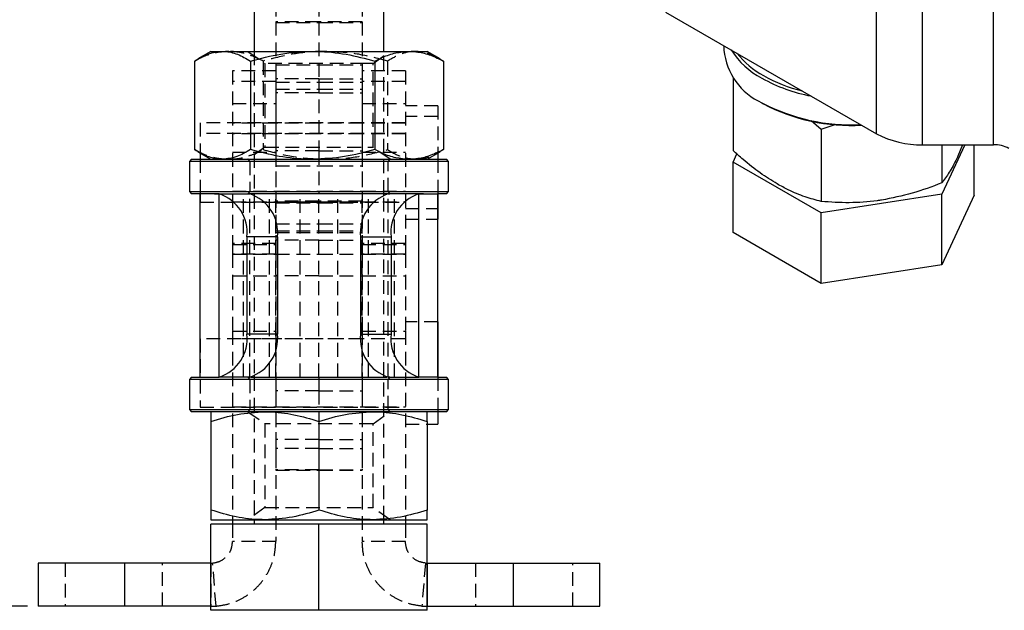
# Model space of a CAD drawing. Extents: x 23 to 201, y 8 to 142.
# Tile 13 of 28: x 106 to 151, y 66 to 93. Entities that reach past the tile are written whole.
import ezdxf

# ---------------------------------------------------------------- set-up
doc = ezdxf.new("R2010")
doc.units = 0
doc.header["$LTSCALE"] = 0.5
doc.linetypes.add('HIDDEN', pattern=[1.905, 1.27, -0.635])
doc.layers.get('0').update_dxf_attribs({"linetype": 'CONTINUOUS'})
doc.styles.add('SLDTEXTSTYLE0', font='TXT', dxfattribs={"width": 0.75})
doc.dimstyles.new('SLDDIMSTYLE0', dxfattribs={"dimtxt": 1.75, "dimasz": 1.651, "dimexe": 0, "dimexo": 0.0625, "dimgap": 0.4375, "dimtad": 1, "dimdec": 0, "dimrnd": 1e-09, "dimzin": 12, "dimtxsty": 'SLDTEXTSTYLE0', "dimsah": 1, "dimcen": 0.09, "dimazin": 3, "dimtfac": 1, "dimtdec": 0, "dimtofl": 0, "dimtmove": 0, "dimatfit": 3, "dimtolj": 1, "dimtzin": 12})

# ---------------------------------------------------------------- blocks, each defined once
blk = doc.blocks.new('_D_9')
at = {"color": 179, "linetype": 'CONTINUOUS'}
for p, q in [((119.105, 116.722), (101.105, 116.722)), ((101.605, 116.722), (101.605, 65.994)), ((106.105, 65.994), (101.105, 65.994))]:
    blk.add_line(p, q, dxfattribs=at)
for points in [[(101.605, 116.722), (101.351, 115.071), (101.859, 115.071)], [(101.605, 65.994), (101.859, 67.645), (101.351, 67.645)]]:
    blk.add_solid(points, dxfattribs=at)
at = {"color": 179, "linetype": 'CONTINUOUS', "insert": (99.349, 88.493, 0.1), "char_height": 1.75, "attachment_point": 1, "rotation": 90, "style": 'SLDTEXTSTYLE0'}
blk.add_mtext('51', dxfattribs=at)

msp = doc.modelspace()

# ---------------------------------------------------------------- linework, layer by layer
at = {"color": 7, "linetype": 'HIDDEN'}
for p, q in [((117.604942, 94.906477), (117.604942, 93.072592)), ((119.604942, 94.906477), (119.604942, 93.072592)), ((121.604942, 94.906477), (121.604942, 93.072592)), ((117.604942, 93.072592), (117.604942, 90.427457)), ((119.604942, 93.072592), (117.604942, 93.072592)), ((117.604942, 93.050111), (119.604942, 93.050111)), ((119.604942, 93.072592), (119.604942, 90.427457)), ((121.604942, 93.072592), (119.604942, 93.072592)), ((119.604942, 93.050111), (121.604942, 93.050111)), ((121.604942, 93.072592), (121.604942, 90.427457)), ((116.309235, 91.706986), (117.104942, 91.149826)), ((116.604942, 91.706986), (116.604942, 85.106986)), ((122.104942, 91.149826), (122.90065, 91.706986)), ((122.604942, 85.106986), (122.604942, 91.706986)), ((117.014246, 91.260404), (117.014246, 87.153568)), ((122.777952, 91.260404), (122.777952, 87.153568)), ((115.604225, 90.806986), (115.604225, 82.811426)), ((117.604226, 90.806986), (115.604225, 90.806986)), ((117.604226, 90.802547), (115.604225, 90.802547)), ((121.693543, 91.149826), (117.104942, 91.149826)), ((117.104942, 91.149826), (117.104942, 87.264147)), ((117.604226, 90.806986), (117.604226, 82.811426)), ((117.604942, 91.084849), (119.604942, 91.084849)), ((119.604942, 91.084849), (121.604942, 91.084849)), ((121.605659, 90.806986), (121.605659, 82.811426)), ((123.605659, 90.806986), (121.605659, 90.806986)), ((123.605659, 90.802547), (121.605659, 90.802547)), ((122.104942, 91.149826), (121.693543, 91.149826)), ((122.104942, 87.264147), (122.104942, 91.149826)), ((123.605659, 90.806986), (123.605659, 82.811426)), ((117.604226, 90.307992), (115.604225, 90.307992)), ((117.604226, 90.306986), (115.604225, 90.306986)), ((119.604942, 90.427457), (117.604942, 90.427457)), ((117.604942, 90.427457), (117.604942, 87.090837)), ((117.604942, 90.287676), (119.604942, 90.287676)), ((119.604942, 90.427457), (121.604942, 90.427457)), ((119.604942, 90.427457), (119.604942, 87.090837)), ((119.604942, 90.287676), (121.604942, 90.287676)), ((121.604942, 90.427457), (121.604942, 87.090837)), ((123.605659, 90.307992), (121.605659, 90.307992)), ((123.605659, 90.306986), (121.605659, 90.306986)), ((117.604942, 89.952512), (119.604942, 89.952512)), ((119.604942, 89.952512), (121.604942, 89.952512)), ((119.604942, 89.781021), (117.604942, 89.781021)), ((119.604942, 89.781021), (121.604942, 89.781021)), ((115.604225, 89.291486), (117.604226, 89.291486)), ((121.605659, 89.291486), (123.605659, 89.291486)), ((125.105659, 89.181986), (123.605659, 89.181986)), ((125.105659, 89.181986), (125.105659, 86.996075)), ((125.105659, 88.687432), (123.605659, 88.687432)), ((114.105659, 88.394486), (114.105659, 86.995248)), ((123.605659, 88.394486), (114.105659, 88.394486)), ((117.604226, 88.381986), (115.604225, 88.381986)), ((119.604942, 88.381986), (117.604942, 88.381986)), ((121.604942, 88.381986), (119.604942, 88.381986)), ((123.605659, 88.381986), (121.605659, 88.381986)), ((123.605659, 87.899932), (114.105659, 87.899932)), ((117.604226, 87.887432), (115.604225, 87.887432)), ((119.604942, 87.887432), (117.604942, 87.887432)), ((121.604942, 87.887432), (119.604942, 87.887432)), ((123.605659, 87.887432), (121.605659, 87.887432)), ((117.104942, 87.264147), (116.309235, 86.706986)), ((117.104942, 87.264147), (122.104942, 87.264147)), ((119.604942, 87.090837), (117.604942, 87.090837)), ((117.604942, 87.090837), (117.604942, 85.106986)), ((119.604942, 87.090837), (121.604942, 87.090837)), ((119.604942, 87.090837), (119.604942, 85.106986)), ((121.604942, 87.090837), (121.604942, 85.106986)), ((122.90065, 86.706986), (122.104942, 87.264147)), ((114.105659, 86.706986), (114.105659, 85.219486)), ((115.604225, 87.042482), (117.604226, 87.042482)), ((116.304942, 86.706986), (116.404942, 86.606986)), ((116.404942, 86.606986), (116.404942, 85.206987)), ((121.605659, 87.042482), (123.605659, 87.042482)), ((122.804942, 86.606986), (122.904942, 86.706986)), ((122.804942, 85.206987), (122.804942, 86.606986)), ((125.105659, 86.706986), (125.105659, 85.106986)), ((117.604942, 86.397398), (119.604942, 86.397398)), ((119.604942, 86.397398), (121.604942, 86.397398)), ((115.604225, 85.231986), (117.604226, 85.231986)), ((117.604942, 85.231986), (119.604942, 85.231986)), ((119.604942, 85.231986), (121.604942, 85.231986)), ((121.605659, 85.231986), (123.605659, 85.231986)), ((114.105659, 85.219486), (114.105659, 84.724932)), ((114.105659, 85.219486), (123.605659, 85.219486)), ((114.983622, 76.606986), (114.983622, 85.106986)), ((116.104942, 76.606986), (116.104942, 85.106986)), ((116.404942, 85.206987), (116.304942, 85.106986)), ((116.397835, 76.615734), (116.397835, 85.098238)), ((116.604942, 85.048594), (116.604942, 76.665379)), ((117.312049, 76.606986), (117.312049, 85.106986)), ((117.604942, 76.606986), (117.604942, 85.106986)), ((118.726263, 76.606986), (118.726263, 85.106986)), ((119.604942, 76.606986), (119.604942, 85.106986)), ((120.483622, 76.606986), (120.483622, 85.106986)), ((121.604942, 76.606986), (121.604942, 85.106986)), ((121.897835, 76.606986), (121.897835, 85.106986)), ((122.604942, 76.665379), (122.604942, 85.048594)), ((122.904942, 85.106986), (122.804942, 85.206987)), ((122.812049, 76.615734), (122.812049, 85.098238)), ((123.104942, 76.606986), (123.104942, 85.106986)), ((124.226263, 76.606986), (124.226263, 85.106986)), ((114.105659, 84.724932), (123.605659, 84.724932)), ((115.604225, 84.737431), (117.604226, 84.737431)), ((119.604942, 84.765696), (117.604942, 84.765696)), ((117.604942, 84.737431), (119.604942, 84.737431)), ((117.604942, 84.691673), (119.604942, 84.691673)), ((121.604942, 84.765696), (119.604942, 84.765696)), ((119.604942, 84.737431), (121.604942, 84.737431)), ((119.604942, 84.691673), (121.604942, 84.691673)), ((121.605659, 84.737431), (123.605659, 84.737431)), ((123.605659, 84.431987), (125.104942, 84.431987)), ((123.605659, 83.937431), (125.104942, 83.937431)), ((117.604942, 83.710419), (119.604942, 83.710419)), ((119.604942, 83.710419), (121.604942, 83.710419)), ((117.604942, 83.393347), (119.604942, 83.393347)), ((117.604942, 83.306986), (119.604942, 83.306986)), ((119.604942, 82.952772), (117.604942, 82.952772)), ((119.604942, 83.393347), (121.604942, 83.393347)), ((119.604942, 83.306986), (121.604942, 83.306986)), ((119.604942, 82.952772), (121.604942, 82.952772)), ((117.604226, 82.811426), (115.604225, 82.811426)), ((115.604225, 82.811426), (115.604225, 82.316871)), ((115.604225, 82.757701), (117.604226, 82.757701)), ((117.604226, 82.811426), (117.604226, 82.316871)), ((123.605659, 82.811426), (121.605659, 82.811426)), ((121.605659, 82.811426), (121.605659, 82.316871)), ((121.605659, 82.757701), (123.605659, 82.757701)), ((123.605659, 82.811426), (123.605659, 82.316871)), ((117.604226, 82.316871), (115.604225, 82.316871)), ((115.604225, 82.316871), (115.604225, 82.312431)), ((115.604225, 82.312431), (115.604225, 81.306987)), ((115.604225, 82.312431), (117.604226, 82.312431)), ((117.604226, 82.316871), (117.604226, 82.312431)), ((117.604226, 82.316871), (117.604226, 81.306987)), ((117.604942, 82.303384), (119.604942, 82.303384)), ((119.604942, 82.303384), (121.604942, 82.303384)), ((123.605659, 82.316871), (121.605659, 82.316871)), ((121.605659, 82.316871), (121.605659, 82.312431)), ((121.605659, 82.316871), (121.605659, 81.306987)), ((121.605659, 82.312431), (123.605659, 82.312431)), ((123.605659, 82.316871), (123.605659, 82.312431)), ((123.605659, 82.312431), (123.605659, 81.306987)), ((115.604225, 81.306987), (117.604226, 81.306987)), ((115.604225, 81.306987), (115.604225, 78.737485)), ((117.604226, 81.306987), (117.604226, 78.737485)), ((119.604942, 81.306987), (117.604942, 81.306987)), ((119.604942, 81.306987), (121.604942, 81.306987)), ((121.605659, 81.306987), (123.605659, 81.306987)), ((121.605659, 81.306987), (121.605659, 78.737485)), ((123.605659, 81.306987), (123.605659, 78.737485)), ((125.104942, 79.181986), (123.605659, 79.181986)), ((114.105659, 78.394487), (114.105659, 75.219486)), ((123.605659, 78.394487), (114.105659, 78.394487)), ((115.604225, 78.737485), (115.604225, 70.006987)), ((115.604225, 78.737485), (117.604226, 78.737485)), ((117.604226, 78.737485), (117.604226, 68.993703)), ((121.605659, 78.737485), (121.605659, 68.993703)), ((121.605659, 78.737485), (123.605659, 78.737485)), ((123.605659, 78.737485), (123.605659, 70.006987)), ((117.604226, 78.381987), (115.604225, 78.381987)), ((119.604942, 78.381987), (117.604942, 78.381987)), ((121.604942, 78.381987), (119.604942, 78.381987)), ((123.605659, 78.381987), (121.605659, 78.381987)), ((116.304942, 76.606986), (116.404942, 76.506987)), ((116.604942, 76.606986), (116.604942, 70.006987)), ((117.604942, 76.606986), (117.604942, 75.972394)), ((119.604942, 76.606986), (119.604942, 75.972394)), ((121.604942, 76.606986), (121.604942, 75.972394)), ((122.604942, 70.006987), (122.604942, 76.606986)), ((122.804942, 76.506987), (122.904942, 76.606986)), ((125.105659, 76.606986), (125.105659, 75.006986)), ((116.404942, 76.506987), (116.404942, 75.106986)), ((122.804942, 75.106986), (122.804942, 76.506987)), ((119.604942, 75.972394), (117.604942, 75.972394)), ((117.604942, 75.972394), (117.604942, 73.730048)), ((119.604942, 75.972394), (121.604942, 75.972394)), ((119.604942, 75.972394), (119.604942, 74.560404)), ((121.604942, 75.972394), (121.604942, 73.730048)), ((114.105659, 75.219486), (123.605659, 75.219486)), ((115.604225, 75.231986), (117.604226, 75.231986)), ((117.604942, 75.231986), (119.604942, 75.231986)), ((119.604942, 75.231986), (121.604942, 75.231986)), ((121.605659, 75.231986), (123.605659, 75.231986)), ((116.404942, 75.106986), (116.304942, 75.006986)), ((116.309235, 75.006986), (117.104942, 74.449826)), ((122.104942, 74.449826), (122.90065, 75.006986)), ((122.904942, 75.006986), (122.804942, 75.106986)), ((122.104942, 74.449826), (117.104942, 74.449826)), ((117.104942, 74.449826), (117.104942, 70.564147)), ((122.104942, 70.564147), (122.104942, 74.449826)), ((123.605659, 74.431986), (124.604942, 74.431986)), ((119.604942, 73.730048), (117.604942, 73.730048)), ((117.604942, 73.730048), (117.604942, 73.306987)), ((119.604942, 73.730048), (121.604942, 73.730048)), ((121.604942, 73.730048), (121.604942, 73.306987)), ((119.604942, 73.306987), (117.604942, 73.306987)), ((117.604942, 73.306987), (117.604942, 72.320763)), ((119.604942, 73.306987), (121.604942, 73.306987)), ((121.604942, 73.306987), (121.604942, 72.320763)), ((119.604942, 72.320763), (117.604942, 72.320763)), ((117.604942, 72.320763), (117.604942, 72.306987)), ((117.604942, 72.306987), (119.604942, 72.306987)), ((119.604942, 72.320763), (121.604942, 72.320763)), ((119.604942, 72.306987), (121.604942, 72.306987)), ((121.604942, 72.320763), (121.604942, 72.306987)), ((117.104942, 70.564147), (116.309235, 70.006987)), ((117.104942, 70.564147), (122.104942, 70.564147)), ((122.90065, 70.006987), (122.104942, 70.564147)), ((115.604225, 69.806986), (115.604225, 68.993703)), ((119.604942, 65.806987), (119.604942, 69.806986)), ((123.605659, 69.806986), (123.605659, 68.993703)), ((117.604226, 68.993703), (115.604225, 68.993703)), ((123.605659, 68.993703), (121.605659, 68.993703)), ((107.854943, 67.993703), (107.854943, 65.993702)), ((110.604943, 67.993703), (110.604943, 65.993702)), ((112.354942, 65.993702), (112.354942, 67.993703)), ((114.604226, 67.993703), (114.604226, 65.993702)), ((114.838514, 66.002866), (114.682322, 67.996757)), ((124.527563, 67.996757), (124.37137, 66.002866)), ((124.605659, 65.993702), (124.605659, 67.993703)), ((126.854942, 67.993703), (126.854942, 65.993702)), ((128.604942, 65.993702), (128.604942, 67.993703)), ((131.354942, 65.993702), (131.354942, 67.993703))]:
    msp.add_line(p, q, dxfattribs=at)
at = {"color": 7, "linetype": 'CONTINUOUS'}
for p, q in [((145.417324, 87.886727), (145.417324, 94.827323)), ((116.604942, 94.306987), (116.604942, 91.706986)), ((122.604942, 91.706986), (122.604942, 94.306987)), ((147.538646, 87.379475), (147.538646, 94.320072)), ((150.831538, 87.379476), (150.831538, 94.320073)), ((135.64534, 93.527973), (145.417324, 87.886727)), ((114.604942, 91.706986), (114.002506, 91.35917)), ((114.604942, 91.706986), (115.136585, 91.706986)), ((115.136585, 91.706986), (119.313785, 91.706986)), ((119.313785, 91.706986), (123.782143, 91.706986)), ((123.782143, 91.706986), (124.604942, 91.706986)), ((125.207379, 91.35917), (124.604942, 91.706986)), ((138.34959, 91.966843), (138.34959, 91.76855)), ((113.841236, 91.260404), (113.841236, 87.153568)), ((116.431933, 91.260404), (116.431933, 87.153568)), ((122.195638, 91.260404), (122.195638, 87.153568)), ((125.368648, 91.260404), (125.200053, 91.346481)), ((125.368648, 91.260404), (125.368648, 87.153568)), ((138.772815, 90.459606), (138.772815, 87.106207)), ((140.106261, 89.319723), (140.176982, 89.278883)), ((142.39393, 88.499426), (142.855298, 88.102839)), ((142.855298, 88.102839), (143.492591, 88.324839)), ((142.855298, 88.102839), (142.855298, 84.749439)), ((114.003116, 87.054451), (114.604942, 86.706986)), ((124.604942, 86.706986), (125.206768, 87.054451)), ((125.200013, 87.066152), (125.368648, 87.153568)), ((147.538646, 87.379475), (150.831538, 87.379476)), ((148.432073, 87.379476), (148.432073, 85.612077)), ((149.497468, 87.379475), (148.432073, 85.084116)), ((149.395326, 87.379476), (149.179219, 86.857127)), ((149.926366, 85.037357), (149.926366, 87.379475)), ((113.704942, 86.706986), (113.604942, 86.606986)), ((113.604942, 86.606986), (113.604942, 85.206987)), ((125.604942, 86.606986), (113.604942, 86.606986)), ((113.704942, 86.706986), (125.504942, 86.706986)), ((114.105659, 86.995248), (114.105659, 86.706986)), ((125.105659, 86.996075), (125.105659, 86.706986)), ((125.604942, 86.606986), (125.504942, 86.706986)), ((125.604942, 85.206987), (125.604942, 86.606986)), ((138.772815, 86.578246), (138.946758, 86.953001)), ((142.855298, 84.221479), (138.772815, 86.578246)), ((138.772815, 83.312084), (138.772815, 86.578246)), ((113.604942, 85.206987), (113.704942, 85.106986)), ((113.604942, 85.206987), (125.604942, 85.206987)), ((114.104942, 85.106986), (113.704942, 85.106986)), ((114.775223, 85.106986), (114.104942, 85.106986)), ((114.104942, 76.606986), (114.104942, 85.106986)), ((114.983622, 85.098238), (114.775223, 85.106986)), ((114.775223, 85.106986), (116.328369, 85.106986)), ((114.983622, 85.098238), (116.397835, 85.098238)), ((114.983622, 76.615734), (114.983622, 85.098238)), ((116.397835, 85.098238), (116.328369, 85.106986)), ((122.812049, 85.106986), (116.397835, 85.106986)), ((116.604942, 85.106986), (116.604942, 85.048594)), ((122.604942, 85.048594), (122.604942, 85.106986)), ((122.812049, 85.098238), (122.881516, 85.106986)), ((124.226263, 85.098238), (122.812049, 85.098238)), ((124.434662, 85.106986), (122.881516, 85.106986)), ((124.226263, 85.098238), (124.434662, 85.106986)), ((124.226263, 76.615734), (124.226263, 85.098238)), ((124.434662, 85.106986), (125.104942, 85.106986)), ((125.504942, 85.106986), (125.104942, 85.106986)), ((125.104942, 76.606986), (125.104942, 85.106986)), ((125.105659, 85.106986), (125.105659, 84.431987)), ((125.504942, 85.106986), (125.604942, 85.206987)), ((148.432073, 85.084116), (142.855298, 84.221479)), ((148.432073, 81.817954), (148.432073, 85.084116)), ((149.926366, 85.037357), (148.432073, 81.817954)), ((125.104942, 84.431987), (125.105659, 84.431987)), ((125.105659, 84.431987), (125.105659, 83.937431)), ((125.104942, 83.937431), (125.105659, 83.937431)), ((142.855298, 80.955317), (142.855298, 84.221479)), ((117.67992, 83.106986), (116.265707, 83.106986)), ((116.265707, 83.106986), (116.265707, 78.606987)), ((117.67992, 83.106986), (117.67992, 78.606987)), ((121.529964, 83.106986), (122.944178, 83.106986)), ((121.529964, 83.106986), (121.529964, 78.606987)), ((122.944178, 83.106986), (122.944178, 78.606987)), ((142.855298, 80.955317), (138.772815, 83.312084)), ((148.432073, 81.817954), (142.855298, 80.955317)), ((125.105659, 79.181986), (125.104942, 79.181986)), ((125.105659, 79.181986), (125.105659, 76.606986)), ((117.67992, 78.606987), (116.265707, 78.606987)), ((121.529964, 78.606987), (122.944178, 78.606987)), ((113.704942, 76.606986), (113.604942, 76.506987)), ((113.704942, 76.606986), (114.104942, 76.606986)), ((114.104942, 76.606986), (114.775223, 76.606986)), ((114.775223, 76.606986), (114.983622, 76.615734)), ((114.775223, 76.606986), (114.918436, 76.606986)), ((116.397835, 76.615734), (114.983622, 76.615734)), ((116.328369, 76.606986), (116.397835, 76.615734)), ((116.44616, 76.606986), (122.748912, 76.606986)), ((116.604942, 76.665379), (116.604942, 76.606986)), ((122.604942, 76.606986), (122.604942, 76.665379)), ((122.812049, 76.615734), (124.226263, 76.615734)), ((122.881516, 76.606986), (122.812049, 76.615734)), ((124.434662, 76.606986), (124.226263, 76.615734)), ((124.434662, 76.606986), (124.291448, 76.606986)), ((125.104942, 76.606986), (124.434662, 76.606986)), ((125.104942, 76.606986), (125.504942, 76.606986)), ((125.604942, 76.506987), (125.504942, 76.606986)), ((113.604942, 76.506987), (113.604942, 75.106986)), ((125.604942, 76.506987), (113.604942, 76.506987)), ((125.604942, 75.106986), (125.604942, 76.506987)), ((113.604942, 75.106986), (113.704942, 75.006986)), ((113.604942, 75.106986), (125.604942, 75.106986)), ((125.504942, 75.006986), (113.704942, 75.006986)), ((125.105659, 75.006986), (125.105659, 74.431986)), ((125.504942, 75.006986), (125.604942, 75.106986)), ((114.604942, 74.560404), (114.604942, 70.453568)), ((119.604942, 74.560404), (119.604942, 70.453568)), ((124.604942, 74.560404), (124.604942, 70.453568)), ((124.604942, 74.431986), (125.105659, 74.431986)), ((114.604942, 70.006987), (117.104942, 70.006987)), ((114.604942, 65.806987), (114.604942, 69.806986)), ((119.604942, 69.806986), (114.604942, 69.806986)), ((115.604225, 70.006987), (115.604225, 69.806986)), ((116.604942, 70.006987), (116.604942, 69.806986)), ((117.104942, 70.006987), (122.104942, 70.006987)), ((119.604942, 65.806987), (119.604942, 69.806986)), ((124.604942, 69.806986), (119.604942, 69.806986)), ((122.104942, 70.006987), (124.604942, 70.006987)), ((122.604942, 69.806986), (122.604942, 70.006987)), ((123.605659, 70.006987), (123.605659, 69.806986)), ((124.604942, 65.806987), (124.604942, 69.806986)), ((106.604942, 67.993703), (106.604942, 65.993702)), ((110.604943, 67.993703), (106.604942, 67.993703)), ((110.604943, 67.993703), (110.604943, 65.993702)), ((114.604226, 67.993703), (110.604943, 67.993703)), ((114.604226, 65.993702), (114.604226, 67.993703)), ((124.605659, 67.993703), (124.605659, 65.993702)), ((124.605659, 67.993703), (128.604942, 67.993703)), ((128.604942, 65.993702), (128.604942, 67.993703)), ((128.604942, 67.993703), (132.604943, 67.993703)), ((132.604943, 65.993702), (132.604943, 67.993703)), ((110.604943, 65.993702), (106.604942, 65.993702)), ((114.604226, 65.993702), (110.604943, 65.993702)), ((119.604942, 65.806987), (114.604942, 65.806987)), ((124.604942, 65.806987), (119.604942, 65.806987)), ((124.605659, 65.993702), (128.604942, 65.993702)), ((128.604942, 65.993702), (132.604943, 65.993702))]:
    msp.add_line(p, q, dxfattribs=at)
at = {"color": 8, "linetype": 'CONTINUOUS'}
for p, q in [((116.397835, 85.098238), (116.397835, 85.106986)), ((122.812049, 85.098238), (122.812049, 85.106986)), ((116.397835, 76.606986), (116.397835, 76.615734)), ((122.812049, 76.606986), (122.812049, 76.615734))]:
    msp.add_line(p, q, dxfattribs=at)
at = {"color": 7, "linetype": 'CONTINUOUS'}
for centre, radius, start, end in [((141.374374, 92.083803), 3.041168, 185.9500723, 245.3700986), ((141.916391, 93.856962), 3.846631, 212.7679937, 241.9399903), ((142.151224, 94.169904), 4.092286, 218.5442481, 241.1666301), ((143.803908, 97.126599), 7.620889, 240.9804264, 259.2357896), ((143.670391, 96.801469), 7.130511, 240.6706724, 256.207819), ((144.259175, 97.267968), 8.967826, 242.4182719, 272.7137579), ((144.211489, 96.862854), 8.590362, 241.9932261, 273.4117702), ((147.452217, 91.707328), 4.328716, 241.9597683, 271.1440682), ((150.860347, 85.936854), 1.442909, 61.9598232, 91.1440223), ((114.418255, 83.325855), 1.860371, 353.2436231, 72.3079951), ((115.832468, 83.325855), 1.860372, 353.2436315, 72.3079915), ((123.377416, 83.325855), 1.860372, 107.6920085, 186.7563685), ((124.79163, 83.325855), 1.860371, 107.6920049, 186.7563769), ((114.418254, 78.388118), 1.860372, 287.6920202, 6.7563738), ((115.832467, 78.388118), 1.860372, 287.6920238, 6.7563654), ((123.377417, 78.388118), 1.860372, 173.2436346, 252.3079762), ((124.79163, 78.388118), 1.860372, 173.2436262, 252.3079798)]:
    msp.add_arc(centre, radius, start, end, dxfattribs=at)
at = {"color": 7, "linetype": 'HIDDEN'}
for centre, radius, start, end in [((114.604226, 68.993703), 1, 270, 274.4791515), ((124.605659, 68.993703), 1, 265.5208485, 270), ((114.604226, 68.993703), 3, 270, 274.4791515), ((124.605659, 68.993703), 3, 265.5208485, 270)]:
    msp.add_arc(centre, radius, start, end, dxfattribs=at)
at = {"color": 7, "linetype": 'CONTINUOUS'}
for points, knots in [([(113.841236, 91.260404), (114.051607, 91.385223), (114.476205, 91.637149), (114.915129, 91.683567), (115.136585, 91.706986)], [0, 0, 0, 0, 0.49545777, 1, 1, 1, 1]), ([(115.136585, 91.706986), (115.167277, 91.706454), (115.399791, 91.702417), (115.838187, 91.60489), (116.232812, 91.375932), (116.431933, 91.260404)], [0, 0, 0, 0, 0.07006191, 0.530770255, 1, 1, 1, 1]), ([(116.431933, 91.260404), (116.899958, 91.385223), (117.84459, 91.637149), (118.821097, 91.683567), (119.313785, 91.706986)], [0, 0, 0, 0, 0.495458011, 1, 1, 1, 1]), ([(119.313785, 91.706986), (119.382068, 91.706454), (119.899352, 91.702417), (120.874694, 91.604889), (121.752642, 91.375932), (122.195638, 91.260404)], [0, 0, 0, 0, 0.070062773, 0.530770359, 1, 1, 1, 1]), ([(122.195638, 91.260404), (122.314821, 91.319618), (122.631969, 91.477189), (123.160877, 91.662798), (123.574177, 91.692195), (123.782143, 91.706986)], [0, 0, 0, 0, 0.230236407, 0.612667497, 1, 1, 1, 1]), ([(123.782143, 91.706986), (123.914725, 91.700801), (124.248306, 91.685239), (124.781361, 91.54333), (125.172185, 91.355051), (125.368648, 91.260404)], [0, 0, 0, 0, 0.247004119, 0.62147539, 1, 1, 1, 1]), ([(115.136585, 86.706986), (115.105893, 86.707519), (114.873382, 86.711556), (114.434981, 86.809083), (114.040357, 87.038041), (113.841236, 87.153568)], [0, 0, 0, 0, 0.070062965, 0.530770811, 1, 1, 1, 1]), ([(116.431933, 87.153568), (116.221562, 87.02875), (115.796965, 86.776824), (115.35804, 86.730406), (115.136585, 86.706986)], [0, 0, 0, 0, 0.495458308, 1, 1, 1, 1]), ([(119.313785, 86.706986), (119.245503, 86.707519), (118.728218, 86.711556), (117.752877, 86.809084), (116.874929, 87.038041), (116.431933, 87.153568)], [0, 0, 0, 0, 0.070062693, 0.530770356, 1, 1, 1, 1]), ([(122.195638, 87.153568), (121.727613, 87.02875), (120.78298, 86.776824), (119.806474, 86.730406), (119.313785, 86.706986)], [0, 0, 0, 0, 0.495457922, 1, 1, 1, 1]), ([(123.782143, 86.706986), (123.57698, 86.721402), (123.163685, 86.750443), (122.634668, 86.935442), (122.31482, 87.094354), (122.195638, 87.153568)], [0, 0, 0, 0, 0.3821175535, 0.7697640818, 1, 1, 1, 1]), ([(125.368648, 87.153568), (125.174135, 87.059791), (124.78334, 86.871382), (124.250309, 86.728836), (123.914725, 86.713174), (123.782143, 86.706986)], [0, 0, 0, 0, 0.374792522, 0.752995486, 1, 1, 1, 1]), ([(140.814058, 85.563171), (140.550089, 85.727328), (140.018333, 86.058017), (139.337684, 86.602006), (138.926158, 86.969333), (138.772815, 87.106207)], [0, 0, 0, 0, 0.382117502, 0.769763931, 1, 1, 1, 1]), ([(149.179219, 86.857127), (149.161517, 86.819421), (149.027407, 86.533778), (148.774538, 86.068626), (148.546923, 85.765187), (148.432073, 85.612077)], [0, 0, 0, 0, 0.070062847, 0.530770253, 1, 1, 1, 1]), ([(142.855298, 84.749439), (142.605033, 84.817342), (142.102225, 84.953765), (141.416413, 85.233279), (140.984641, 85.469748), (140.814058, 85.563171)], [0, 0, 0, 0, 0.374793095, 0.752995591, 1, 1, 1, 1]), ([(148.432073, 85.612077), (147.979227, 85.440109), (147.065231, 85.093021), (146.120395, 84.908969), (145.643686, 84.816107)], [0, 0, 0, 0, 0.495457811, 1, 1, 1, 1]), ([(145.643686, 84.816107), (145.577617, 84.806322), (145.077109, 84.732195), (144.133402, 84.665856), (143.283928, 84.721409), (142.855298, 84.749439)], [0, 0, 0, 0, 0.070062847, 0.530770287, 1, 1, 1, 1]), ([(114.604942, 74.560404), (115.010953, 74.685223), (115.83042, 74.93715), (116.677536, 74.983567), (117.104942, 75.006986)], [0, 0, 0, 0, 0.495457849, 1, 1, 1, 1]), ([(114.604942, 75.006986), (114.604942, 74.992571), (114.604942, 74.963531), (114.604942, 74.77853), (114.604942, 74.619618), (114.604942, 74.560404)], [0, 0, 0, 0, 0.382117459, 0.769763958, 1, 1, 1, 1]), ([(117.104942, 75.006986), (117.164177, 75.006454), (117.61292, 75.002418), (118.459027, 74.904889), (119.220644, 74.675932), (119.604942, 74.560404)], [0, 0, 0, 0, 0.070062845, 0.530770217, 1, 1, 1, 1]), ([(119.604942, 74.560404), (120.010953, 74.685223), (120.83042, 74.93715), (121.677536, 74.983567), (122.104942, 75.006986)], [0, 0, 0, 0, 0.495457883, 1, 1, 1, 1]), ([(122.104942, 75.006986), (122.164177, 75.006454), (122.61292, 75.002418), (123.459027, 74.904889), (124.220644, 74.675932), (124.604942, 74.560404)], [0, 0, 0, 0, 0.070062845, 0.53077025, 1, 1, 1, 1]), ([(124.604942, 74.560404), (124.604942, 74.619618), (124.604942, 74.777189), (124.604942, 74.962799), (124.604942, 74.992195), (124.604942, 75.006986)], [0, 0, 0, 0, 0.230236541, 0.612667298, 1, 1, 1, 1]), ([(117.104942, 70.006987), (117.045707, 70.00752), (116.596965, 70.011553), (115.750858, 70.109085), (114.989241, 70.338041), (114.604942, 70.453568)], [0, 0, 0, 0, 0.070062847, 0.530770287, 1, 1, 1, 1]), ([(114.604942, 70.453568), (114.604942, 70.394354), (114.604942, 70.236783), (114.604942, 70.051175), (114.604942, 70.021779), (114.604942, 70.006987)], [0, 0, 0, 0, 0.230236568, 0.612667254, 1, 1, 1, 1]), ([(119.604942, 70.453568), (119.198931, 70.328749), (118.379465, 70.076824), (117.532348, 70.030407), (117.104942, 70.006987)], [0, 0, 0, 0, 0.495457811, 1, 1, 1, 1]), ([(122.104942, 70.006987), (122.045707, 70.00752), (121.596965, 70.011553), (120.750858, 70.109085), (119.989241, 70.338041), (119.604942, 70.453568)], [0, 0, 0, 0, 0.070062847, 0.530770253, 1, 1, 1, 1]), ([(124.604942, 70.453568), (124.198931, 70.328749), (123.379465, 70.076824), (122.532348, 70.030407), (122.104942, 70.006987)], [0, 0, 0, 0, 0.495457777, 1, 1, 1, 1]), ([(124.604942, 70.006987), (124.604942, 70.021403), (124.604942, 70.050443), (124.604942, 70.235441), (124.604942, 70.394354), (124.604942, 70.453568)], [0, 0, 0, 0, 0.382117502, 0.769763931, 1, 1, 1, 1])]:
    msp.add_open_spline(points, degree=3, knots=knots, dxfattribs=at)
at = {"color": 7, "linetype": 'HIDDEN'}
for points, knots in [([(115.427741, 91.706986), (115.222578, 91.692571), (114.809284, 91.66353), (114.280266, 91.478531), (113.960418, 91.319618), (113.841236, 91.260404)], [0, 0, 0, 0, 0.38211748, 0.76976404, 1, 1, 1, 1]), ([(117.014246, 91.260404), (116.819733, 91.354182), (116.428938, 91.542591), (115.895907, 91.685137), (115.560323, 91.700799), (115.427741, 91.706986)], [0, 0, 0, 0, 0.374792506, 0.752995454, 1, 1, 1, 1]), ([(119.896099, 91.706986), (119.827817, 91.706454), (119.310532, 91.702417), (118.335191, 91.604889), (117.457243, 91.375932), (117.014246, 91.260404)], [0, 0, 0, 0, 0.070062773, 0.530770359, 1, 1, 1, 1]), ([(122.777952, 91.260404), (122.309926, 91.385223), (121.365294, 91.637149), (120.388788, 91.683567), (119.896099, 91.706986)], [0, 0, 0, 0, 0.495458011, 1, 1, 1, 1]), ([(124.0733, 91.706986), (124.042608, 91.706454), (123.810094, 91.702417), (123.371698, 91.60489), (122.977073, 91.375932), (122.777952, 91.260404)], [0, 0, 0, 0, 0.07006191, 0.530770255, 1, 1, 1, 1]), ([(125.200053, 91.346481), (125.045436, 91.436234), (124.676409, 91.650451), (124.29494, 91.68621), (124.0733, 91.706986)], [0, 0, 0, 0, 0.418982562, 1, 1, 1, 1]), ([(113.841236, 87.153568), (113.960419, 87.094354), (114.277567, 86.936784), (114.806475, 86.751175), (115.219775, 86.721778), (115.427741, 86.706986)], [0, 0, 0, 0, 0.230236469, 0.612667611, 1, 1, 1, 1]), ([(115.427741, 86.706986), (115.560323, 86.713172), (115.893904, 86.728734), (116.426959, 86.870643), (116.817783, 87.058922), (117.014246, 87.153568)], [0, 0, 0, 0, 0.247004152, 0.621475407, 1, 1, 1, 1]), ([(117.014246, 87.153568), (117.482272, 87.02875), (118.426904, 86.776824), (119.403411, 86.730406), (119.896099, 86.706986)], [0, 0, 0, 0, 0.495457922, 1, 1, 1, 1]), ([(119.896099, 86.706986), (119.964382, 86.707519), (120.481667, 86.711556), (121.457008, 86.809084), (122.334955, 87.038041), (122.777952, 87.153568)], [0, 0, 0, 0, 0.070062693, 0.530770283, 1, 1, 1, 1]), ([(122.777952, 87.153568), (122.988322, 87.02875), (123.412919, 86.776824), (123.851844, 86.730406), (124.0733, 86.706986)], [0, 0, 0, 0, 0.495458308, 1, 1, 1, 1]), ([(124.0733, 86.706986), (124.10399, 86.707541), (124.336485, 86.711739), (124.71768, 86.790652), (125.056678, 86.984282), (125.200013, 87.066152)], [0, 0, 0, 0, 0.08069266, 0.611297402, 1, 1, 1, 1]), ([(114.682322, 67.996757), (114.805394, 68.019985), (115.051539, 68.06644), (115.353855, 68.3005), (115.563591, 68.620171), (115.590681, 68.869192), (115.604225, 68.993703)], [0, 0, 0, 0, 0.2500003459, 0.4999999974, 0.7500001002, 1, 1, 1, 1]), ([(114.838514, 66.002866), (115.023734, 66.027485), (115.394174, 66.076721), (115.920227, 66.279641), (116.401221, 66.569317), (116.819542, 66.945138), (117.161547, 67.391532), (117.412772, 67.89368), (117.573991, 68.433972), (117.594147, 68.807126), (117.604226, 68.993703)], [0, 0, 0, 0, 0.125000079, 0.25000001, 0.375000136, 0.500000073, 0.625000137, 0.750000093, 0.874999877, 1, 1, 1, 1]), ([(124.37137, 66.002866), (124.18615, 66.027485), (123.81571, 66.076721), (123.289658, 66.279641), (122.808664, 66.569317), (122.390343, 66.945138), (122.048338, 67.391532), (121.797113, 67.89368), (121.635893, 68.433972), (121.615737, 68.807126), (121.605659, 68.993703)], [0, 0, 0, 0, 0.125000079, 0.25000001, 0.375000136, 0.500000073, 0.625000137, 0.750000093, 0.874999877, 1, 1, 1, 1]), ([(124.527563, 67.996757), (124.40449, 68.019985), (124.158345, 68.06644), (123.85603, 68.3005), (123.646294, 68.620171), (123.619204, 68.869192), (123.605659, 68.993703)], [0, 0, 0, 0, 0.2500003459, 0.4999999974, 0.7500001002, 1, 1, 1, 1])]:
    msp.add_open_spline(points, degree=3, knots=knots, dxfattribs=at)

# ---------------------------------------------------------------- dimensions: what is measured, and where the dimension line sits
at = {"color": 179, "linetype": 'CONTINUOUS'}
dim = msp.add_linear_dim(base=(101.604942, 65.993703), p1=(119.604942, 116.721903), p2=(106.604942, 65.993703), angle=90, dimstyle='SLDDIMSTYLE0', dxfattribs=at)
dim.commit()
dim.dimension.update_dxf_attribs({"geometry": '_D_9', "text_midpoint": (101.604942, 90.496543), "dimtype": 160})

doc.saveas('drawing.dxf')
